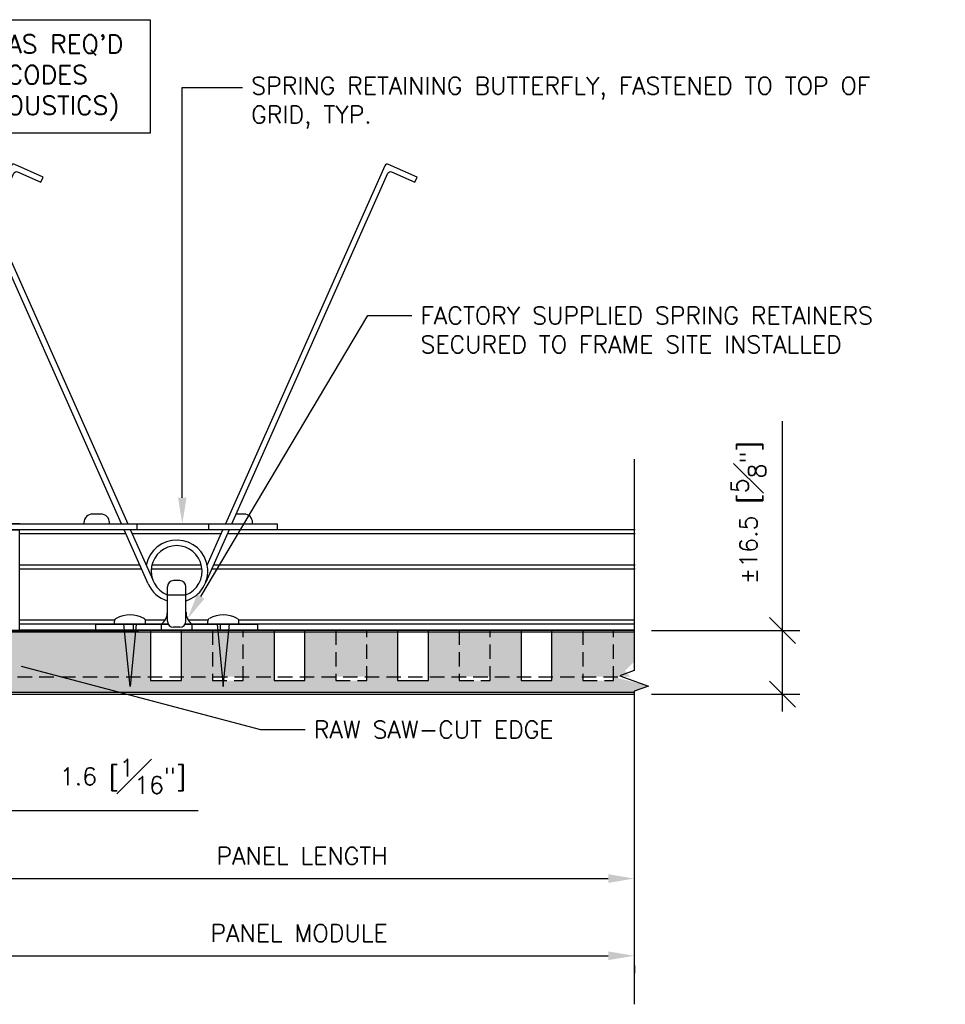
# Model space of a CAD drawing. Header units: millimetres. Extents: x 0 to 4899, y -1170 to 2118.
# Tile 7 of 18: x 650 to 890, y 463 to 718. Entities that reach past the tile are written whole.
import ezdxf
from ezdxf import colors
from ezdxf.entities.mleader import LeaderData, LeaderLine
from ezdxf.math import Vec2, Vec3

# ---------------------------------------------------------------- set-up
doc = ezdxf.new("R2010")
doc.units = ezdxf.units.MM
doc.header["$LTSCALE"] = 15
doc.header["$MEASUREMENT"] = 0
doc.linetypes.add('HIDDEN', pattern=[0.375, 0.25, -0.125])
for name, color, linetype in [('1-DIM', 4, 'Continuous'), ('1-MOUNT', 155, 'Continuous'), ('1-PANEL', 6, 'Continuous'), ('1-TEXT', 2, 'Continuous')]:
    doc.layers.add(name, color=color, linetype=linetype)
doc.styles.add('ROMANS', font='romans.shx')
doc.styles.add('TEXT', font='romans.shx')
doc.dimstyles.new('WDIM 1-2', dxfattribs={"dimscale": 2.25, "dimtxt": 2, "dimasz": 3, "dimexe": 2, "dimexo": 2, "dimgap": 1.6, "dimtad": 1, "dimdec": 1, "dimzin": 3, "dimdsep": 46, "dimtxsty": 'TEXT', "dimblk": 'OBLIQUE', "dimcen": 2, "dimdle": 2, "dimclrd": 256, "dimclre": 4, "dimclrt": 2, "dimazin": 0, "dimtfac": 1, "dimtdec": 1, "dimtmove": 0, "dimatfit": 3, "dimfxl": 0, "dimfrac": 2, "dimtolj": 1, "dimtzin": 0, "dimlwd": -1, "dimlwe": -1, "dimarcsym": 0})

# ---------------------------------------------------------------- blocks, each defined once
blk = doc.blocks.new('_OBLIQUE')
at = {"color": 0, "linetype": 'ByBlock'}
blk.add_line((-0.5, -0.5), (0.5, 0.5), dxfattribs=at)
blk = doc.blocks.new('*D228')
at = {"layer": '1-DIM', "color": 4, "transparency": 16777216}
for p, q in [((642.39, 538.88), (642.39, 508.69)), ((643.97, 538.88), (643.97, 508.69))]:
    blk.add_line(p, q, dxfattribs=at)
at = {"layer": '1-DIM', "transparency": 16777216}
for p, q in [((642.39, 513.19), (635.64, 513.19)), ((642.39, 513.19), (643.97, 513.19)), ((643.97, 513.19), (696.38, 513.19))]:
    blk.add_line(p, q, dxfattribs=at)
at = {"layer": 'DEFPOINTS', "color": 0, "transparency": 16777216}
for p in [(642.39, 543.38), (643.97, 543.38), (643.97, 513.19)]:
    blk.add_point(p, dxfattribs=at)
at = {"layer": '1-DIM', "transparency": 16777216, "xscale": 6.75, "yscale": 6.75, "zscale": 6.75}
blk.add_blockref('_OBLIQUE', (642.39, 513.19), dxfattribs=at)
at = {"layer": '1-DIM', "transparency": 16777216, "xscale": 6.75, "yscale": 6.75, "zscale": 6.75, "rotation": 180}
blk.add_blockref('_OBLIQUE', (643.97, 513.19), dxfattribs=at)
at = {"layer": '1-DIM', "color": 2, "transparency": 16777216, "insert": (676.93, 522.04), "char_height": 4.5, "attachment_point": 5, "style": 'TEXT', "bg_fill": 3, "box_fill_scale": 1.25, "bg_fill_color": 256, "bg_fill_true_color": 13158600, "bg_fill_transparency": 0}
blk.add_mtext('\\A1;1.6 [{\\H1.000000x;\\S1#16;}"]', dxfattribs=at)
blk = doc.blocks.new('*D229')
at = {"layer": '1-DIM', "color": 4, "transparency": 16777216}
for p, q in [((643.97, 538.88), (643.97, 491.08)), ((809.46, 500.03), (809.46, 500.08))]:
    blk.add_line(p, q, dxfattribs=at)
at = {"layer": '1-DIM', "transparency": 16777216}
blk.add_line((639.47, 495.58), (802.71, 495.58), dxfattribs=at)
blk.add_solid([(802.71, 496.7), (802.71, 494.45), (809.46, 495.58)], dxfattribs=at)
at = {"layer": 'DEFPOINTS', "color": 0, "transparency": 16777216}
for p in [(643.97, 543.38), (809.46, 495.58), (809.46, 495.53)]:
    blk.add_point(p, dxfattribs=at)
at = {"layer": '1-DIM', "transparency": 16777216, "xscale": 6.75, "yscale": 6.75, "zscale": 6.75, "rotation": 180}
blk.add_blockref('_OBLIQUE', (643.97, 495.58), dxfattribs=at)
at = {"layer": '1-DIM', "color": 2, "transparency": 16777216, "insert": (723.34, 501.43), "char_height": 4.5, "attachment_point": 5, "style": 'TEXT', "bg_fill": 3, "box_fill_scale": 1.25, "bg_fill_color": 256, "bg_fill_true_color": 13158600, "bg_fill_transparency": 0}
blk.add_mtext('\\A1;PANEL LENGTH', dxfattribs=at)
blk = doc.blocks.new('*D230')
at = {"layer": '1-DIM', "color": 4, "transparency": 16777216}
for p, q in [((642.39, 491.08), (642.39, 471.08)), ((809.46, 473.03), (809.46, 471.08))]:
    blk.add_line(p, q, dxfattribs=at)
at = {"layer": '1-DIM', "transparency": 16777216}
blk.add_line((637.89, 475.58), (802.71, 475.58), dxfattribs=at)
blk.add_solid([(802.71, 476.7), (802.71, 474.45), (809.46, 475.58)], dxfattribs=at)
at = {"layer": 'DEFPOINTS', "color": 0, "transparency": 16777216}
for p in [(642.39, 495.58), (809.46, 477.53), (809.46, 475.58)]:
    blk.add_point(p, dxfattribs=at)
at = {"layer": '1-DIM', "transparency": 16777216, "xscale": 6.75, "yscale": 6.75, "zscale": 6.75, "rotation": 180}
blk.add_blockref('_OBLIQUE', (642.39, 475.58), dxfattribs=at)
at = {"layer": '1-DIM', "color": 2, "transparency": 16777216, "insert": (722.55, 481.43), "char_height": 4.5, "attachment_point": 5, "style": 'TEXT', "bg_fill": 3, "box_fill_scale": 1.25, "bg_fill_color": 256, "bg_fill_true_color": 13158600, "bg_fill_transparency": 0}
blk.add_mtext('\\A1;PANEL MODULE', dxfattribs=at)
blk = doc.blocks.new('*D247')
at = {"layer": '1-DIM', "transparency": 16777216}
for p, q in [((847.9, 559.88), (847.9, 614.12)), ((847.9, 538.88), (847.9, 559.88))]:
    blk.add_line(p, q, dxfattribs=at)
at = {"layer": '1-DIM', "color": 4, "transparency": 16777216}
for p, q in [((813.92, 559.88), (852.4, 559.88)), ((813.92, 543.38), (852.4, 543.38))]:
    blk.add_line(p, q, dxfattribs=at)
at = {"layer": 'DEFPOINTS', "color": 0, "transparency": 16777216}
for p in [(809.42, 559.88), (847.9, 559.88), (809.42, 543.38)]:
    blk.add_point(p, dxfattribs=at)
at = {"layer": '1-DIM', "transparency": 16777216, "xscale": 6.75, "yscale": 6.75, "zscale": 6.75}
for p, rotation in [((847.9, 559.88), 90), ((847.9, 543.38), 270)]:
    blk.add_blockref('_OBLIQUE', p, dxfattribs=dict(at, rotation=rotation))
at = {"layer": '1-DIM', "color": 2, "transparency": 16777216, "insert": (839.05, 590.38), "char_height": 4.5, "attachment_point": 5, "rotation": 90, "style": 'TEXT', "bg_fill": 3, "box_fill_scale": 1.25, "bg_fill_color": 256, "bg_fill_true_color": 13158600, "bg_fill_transparency": 0}
blk.add_mtext('\\A1;%%p16.5 [{\\H1.000000x;\\S5#8;}"]', dxfattribs=at)

msp = doc.modelspace()

# ---------------------------------------------------------------- linework, layer by layer
at = {"layer": '1-MOUNT'}
for p, q in [((680.6, 585.9), (680.6, 587.51)), ((699.14, 585.9), (699.14, 587.51)), ((650.14, 559.88), (650.14, 585.9)), ((677.72, 584.86), (650.14, 584.86)), ((809.67, 585.9), (650.15, 585.9)), ((683.47, 571.95), (677.26, 585.9)), ((678.87, 585.87), (684.63, 572.94)), ((702.34, 584.86), (679.32, 584.86)), ((702.34, 584.86), (679.32, 584.86)), ((704.41, 585.9), (698.38, 572.35)), ((698.75, 576.78), (702.81, 585.9)), ((809.67, 584.86), (703.95, 584.86)), ((681.32, 576.77), (650.14, 576.77)), ((697.25, 576.77), (684.42, 576.77)), ((697.25, 576.77), (684.42, 576.77)), ((697.25, 576.77), (684.42, 576.77)), ((697.25, 576.77), (684.42, 576.77)), ((809.67, 576.77), (700.35, 576.77)), ((681.78, 575.74), (650.14, 575.74)), ((697.41, 575.74), (684.26, 575.74)), ((697.41, 575.74), (684.26, 575.74)), ((697.41, 575.74), (684.26, 575.74)), ((697.41, 575.74), (684.26, 575.74)), ((809.67, 575.74), (699.89, 575.74)), ((691.64, 572.79), (690.03, 572.79)), ((688.41, 571.17), (688.41, 562.3)), ((688.41, 569.09), (693.25, 569.09)), ((693.25, 562.3), (693.25, 571.17)), ((674.76, 562.55), (650.14, 562.55)), ((688.62, 561.51), (650.14, 561.51)), ((669.87, 559.88), (669.87, 561.5)), ((669.87, 561.5), (688.63, 561.5)), ((674.7, 561.5), (674.7, 562.26)), ((678.74, 545.37), (677.12, 561.5)), ((680.35, 561.5), (678.74, 545.37)), ((679.54, 561.5), (679.54, 559.88)), ((687.85, 562.55), (682.77, 562.55)), ((687.85, 562.55), (682.77, 562.55)), ((682.77, 561.5), (682.77, 562.26)), ((686.8, 561.5), (686.8, 559.88)), ((809.42, 561.51), (693.04, 561.51)), ((693.04, 561.5), (711.8, 561.5)), ((698.95, 562.55), (693.82, 562.55)), ((698.95, 562.55), (693.82, 562.55)), ((694.87, 559.88), (694.87, 561.5)), ((698.9, 561.5), (698.9, 562.26)), ((701.32, 561.5), (702.93, 545.37)), ((702.12, 561.5), (702.12, 559.88)), ((702.93, 545.37), (704.54, 561.5)), ((809.42, 562.55), (706.91, 562.55)), ((706.96, 561.5), (706.96, 562.26)), ((711.8, 561.5), (711.8, 559.88)), ((809.42, 559.9), (650.15, 559.9)), ((691.64, 560.69), (690.03, 560.69))]:
    msp.add_line(p, q, dxfattribs=at)
for points in [[(608.24, 587.51), (648.66, 678.31, -0.414214), (649.62, 678.68), (655.65, 676), (656.25, 677.34), (648.88, 680.62, 0.414214), (647.91, 680.24), (606.63, 587.51)], [(676.54, 587.51), (636.12, 678.31, 0.414214), (635.15, 678.68), (629.12, 676), (628.53, 677.34), (635.89, 680.62, -0.414214), (636.86, 680.24), (678.14, 587.51)], [(705.13, 587.51), (745.55, 678.31, -0.414214), (746.52, 678.68), (752.54, 676), (753.14, 677.34), (745.77, 680.62, 0.414214), (744.8, 680.24), (703.52, 587.51)], [(710.52, 587.51), (710.52, 587.79, 0.414214), (708.31, 589.99), (706.32, 589.99), (706.32, 589.99)]]:
    msp.add_lwpolyline(points, format="xyb", dxfattribs=at)
msp.add_lwpolyline([(673.42, 587.51), (673.42, 587.79, 0.414214), (671.21, 589.99), (669.01, 589.99, 0.414214), (666.81, 587.79), (666.81, 587.51)], format="xyb", close=True, dxfattribs=at)
for points in [[(650.15, 587.51), (567.89, 587.51), (567.89, 585.9), (650.15, 585.9)], [(634.63, 587.51), (716.89, 587.51), (716.89, 585.9), (634.63, 585.9)]]:
    msp.add_lwpolyline(points, dxfattribs=at)
for centre, radius, start, end in [((690.83, 575.23), 8.06, 287.4576, 168.8995), ((690.83, 575.23), 6.6, 291.5102, 248.4898), ((690.83, 575.23), 8.06, 203.9963, 252.5424), ((690.03, 571.17), 1.61, 90, 180), ((691.64, 571.17), 1.61, 0, 90), ((678.74, 556.59), 7.33, 60.3404, 119.6596), ((684.89, 564.46), 3.53, 302.8167, 2.7799), ((696.78, 564.46), 3.53, 177.2201, 237.1833), ((702.93, 556.59), 7.33, 60.3404, 119.6596), ((675.51, 562.26), 0.806, 119.6596, 180), ((681.96, 562.26), 0.806, 0, 60.3404), ((690.03, 562.3), 1.61, 180, 270), ((691.64, 562.3), 1.61, 270, 0), ((699.7, 562.26), 0.806, 119.6596, 180), ((706.16, 562.26), 0.806, 0, 60.3404)]:
    msp.add_arc(centre, radius, start, end, dxfattribs=at)
at = {"layer": '1-PANEL'}
for p, q in [((677.81, 559.88), (643.97, 559.88)), ((643.97, 559.88), (680.97, 559.88)), ((808.29, 559.88), (643.97, 559.88)), ((808.67, 559.88), (643.97, 559.88))]:
    msp.add_line(p, q, dxfattribs=at)
at = {"layer": '1-PANEL', "color": 1, "linetype": 'HIDDEN'}
msp.add_line((643.97, 547.88), (806.4, 547.88), dxfattribs=at)
at = {"layer": '1-PANEL'}
for points in [[(809.42, 559.88), (643.97, 559.88), (643.97, 553.13)], [(809.42, 559.38), (643.97, 559.38), (643.97, 553.13)], [(684.09, 559.88), (684.09, 546.88), (692.09, 546.88), (692.09, 559.88), (684.09, 559.88)], [(716.09, 559.88), (716.09, 546.88), (724.09, 546.88), (724.09, 559.88), (716.09, 559.88)], [(748.09, 559.88), (748.09, 546.88), (756.09, 546.88), (756.09, 559.88), (748.09, 559.88)], [(780.09, 559.88), (780.09, 546.88), (788.09, 546.88), (788.09, 559.88), (780.09, 559.88)]]:
    msp.add_lwpolyline(points, dxfattribs=at)
at = {"layer": '1-PANEL', "linetype": 'HIDDEN'}
for points in [[(700.09, 559.88), (700.09, 546.88), (708.09, 546.88), (708.09, 559.88), (700.09, 559.88)], [(732.09, 559.88), (732.09, 546.88), (740.09, 546.88), (740.09, 559.88), (732.09, 559.88)], [(764.09, 559.88), (764.09, 546.88), (772.09, 546.88), (772.09, 559.88), (764.09, 559.88)], [(796.09, 559.88), (796.09, 546.88), (804.09, 546.88), (804.09, 559.88), (796.09, 559.88)]]:
    msp.add_lwpolyline(points, dxfattribs=at)
at = {"layer": '1-TEXT'}
msp.add_lwpolyline([(596.36, 718.1), (683.95, 718.1), (683.95, 688.72), (596.36, 688.72)], close=True, dxfattribs=at)

# ---------------------------------------------------------------- texts
at = {"layer": '1-TEXT', "insert": (640.35, 703.04), "char_height": 4.7625, "width": 88.9, "attachment_point": 5, "style": 'ROMANS'}
msp.add_mtext("SUSPENSION AS REQ'D\\PBY LOCAL CODES\\P(NOT BY DECOUSTICS)", dxfattribs=at)

# ---------------------------------------------------------------- dimensions: what is measured, and where the dimension line sits
at = {"layer": '1-DIM'}
dim = msp.add_linear_dim(base=(643.97, 513.19), p1=(642.39, 543.38), p2=(643.97, 543.38), dimstyle='WDIM 1-2', dxfattribs=at)
dim.commit()
dim.dimension.update_dxf_attribs({"geometry": '*D228', "text_midpoint": (676.93, 522.04)})

# ---------------------------------------------------------------- leaders
at = {"layer": '1-TEXT'}
ml = msp.add_multileader_mtext('Standard', dxfattribs=at)
ml.set_content('SPRING RETAINING BUTTERFLY, FASTENED TO TOP OF GRID, TYP.', color=256, style='TEXT')
ml.set_leader_properties(color=4, linetype='ByLayer', lineweight=-1)
ml.build(insert=Vec2(0, 0))
ml.multileader.update_dxf_attribs({"dogleg_length": 0.36, "arrow_head_size": 6.75, "scale": 2.25})
ctx = ml.context
ctx.base_point, ctx.scale, ctx.char_height, ctx.arrow_head_size, ctx.landing_gap_size, ctx.plane_origin = Vec3(707.91, 700.57), 2.25, 4.5, 6.75, 2.25, Vec3(795.92, 704.55)
notes = []
notes.append((ctx, [(1, (1, 1, 0), (692.29, 700.57), (1, 0), 15.62, [(0, [(692.29, 587.51)], 0, [])])]))
ctx.mtext.insert, ctx.mtext.width, ctx.mtext.flow_direction = Vec3(710.16, 703.25), 79.657, 5
ml = msp.add_multileader_mtext('Standard', dxfattribs=at)
ml.set_content('FACTORY SUPPLIED SPRING RETAINERS SECURED TO FRAME SITE INSTALLED', color=256, style='TEXT')
ml.set_leader_properties(color=4, linetype='ByLayer', lineweight=-1)
ml.build(insert=Vec2(0, 0))
ml.multileader.update_dxf_attribs({"dogleg_length": 0.36, "arrow_head_size": 6.75, "scale": 2.25})
ctx = ml.context
ctx.base_point, ctx.scale, ctx.char_height, ctx.arrow_head_size, ctx.landing_gap_size, ctx.plane_origin = Vec3(751.79, 641.46), 2.25, 4.5, 6.75, 2.25, Vec3(802.71, 647.07)
notes.append((ctx, [(0, (1, 1, 0), (740.39, 641.46), (1, 0), 11.4, [(0, [(693.64, 562.85)], 0, [])])]))
ctx.mtext.insert, ctx.mtext.width, ctx.mtext.flow_direction = Vec3(754.04, 643.71), 70.0833, 5
for ctx, leaders in notes:
    for number, flags, end, landing, length, lines in leaders:
        leader = LeaderData()
        leader.index, (leader.has_last_leader_line, leader.has_dogleg_vector, leader.attachment_direction) = number, flags
        leader.last_leader_point, leader.dogleg_vector, leader.dogleg_length = Vec3(end), Vec3(landing), length
        for number, points, colour, breaks in lines:
            line = LeaderLine()
            line.index, line.vertices, line.color, line.breaks = number, Vec3.list(points), colors.encode_raw_color(colour), breaks
            leader.lines.append(line)
        ctx.leaders.append(leader)

# ---------------------------------------------------------------- next in the draw order: dimensions: what is measured, and where the dimension line sits
at = {"layer": '1-DIM'}
dim = msp.add_linear_dim(base=(809.46, 495.58), p1=(643.97, 543.38), p2=(809.46, 495.53), text='PANEL LENGTH', dimstyle='WDIM 1-2', override={"dimblk1": 'OBLIQUE', "dimsah": 1}, dxfattribs=at)
dim.commit()
dim.dimension.update_dxf_attribs({"geometry": '*D229', "text_midpoint": (723.34, 501.43)})

# ---------------------------------------------------------------- next in the draw order: hatches: boundary and pattern name
at = {"layer": '1-PANEL'}
h = msp.add_hatch(dxfattribs=at)
h.set_pattern_fill('AR-SAND', color=8)
h.set_pattern_definition([(37.5, (-3737.529, 1113.5515), (-0.06299336, 1.92682377), [0, -1.52, 0, -1.7, 0, -1.625]), (7.5, (-3737.529, 1113.5515), (1.7697767, 2.822146), [0, -0.82, 0, -1.37, 0, -0.525]), (327.5, (-3738.759, 1113.5515), (3.11414186, 0.00565905), [0, -0.5, 0, -1.8, 0, -2.35]), (317.5, (-3738.759, 1113.5515), (3.0061266, 0.8776756), [0, -0.25, 0, -1.18, 0, -1.35])])
h.paths.add_polyline_path([(700.09, 559.38), (692.09, 559.38), (692.09, 547.88), (700.09, 547.88)])
h.paths.add_polyline_path([(708.09, 559.38), (700.09, 559.38), (700.09, 547.88), (708.09, 547.88)])
h.paths.add_polyline_path([(716.09, 559.38), (708.09, 559.38), (708.09, 547.88), (716.09, 547.88)])
h.paths.add_polyline_path([(732.09, 559.38), (724.09, 559.38), (724.09, 547.88), (732.09, 547.88)])
h.paths.add_polyline_path([(740.09, 559.38), (732.09, 559.38), (732.09, 547.88), (740.09, 547.88)])
h.paths.add_polyline_path([(748.09, 559.38), (740.09, 559.38), (740.09, 547.88), (748.09, 547.88)])
h.paths.add_polyline_path([(764.09, 559.38), (756.09, 559.38), (756.09, 547.88), (764.09, 547.88)])
h.paths.add_polyline_path([(772.09, 559.38), (764.09, 559.38), (764.09, 547.88), (772.09, 547.88)])
h.paths.add_polyline_path([(780.09, 559.38), (772.09, 559.38), (772.09, 547.88), (780.09, 547.88)])
h.paths.add_polyline_path([(796.09, 559.38), (788.09, 559.38), (788.09, 547.88), (796.09, 547.88)])
h.paths.add_polyline_path([(804.09, 559.38), (796.09, 559.38), (796.09, 547.88), (804.09, 547.88)])
h.paths.add_polyline_path([(809.42, 543.88), (813.1, 545.45), (804.09, 547.88), (804.09, 546.88), (796.09, 546.88), (796.09, 547.88), (788.09, 547.88), (788.09, 546.88), (780.09, 546.88), (780.09, 547.88), (772.09, 547.88), (772.09, 546.88), (764.09, 546.88), (764.09, 547.88), (756.09, 547.88), (756.09, 546.88), (748.09, 546.88), (748.09, 547.88), (740.09, 547.88), (740.09, 546.88), (732.09, 546.88), (732.09, 547.88), (724.09, 547.88), (724.09, 546.88), (716.09, 546.88), (716.09, 547.88), (708.09, 547.88), (708.09, 546.88), (700.09, 546.88), (700.09, 547.88), (692.09, 547.88), (692.09, 546.88), (684.09, 546.88), (684.09, 547.88), (643.97, 547.88), (643.97, 543.88)])
h.paths.add_polyline_path([(808.4, 547.88), (807.04, 549.37), (809.42, 551.75), (809.42, 559.38), (804.09, 559.38), (804.09, 547.88)])
h.paths.add_polyline_path([(653.89, 550.13), (643.97, 550.13), (643.97, 547.88), (684.09, 547.88), (684.09, 559.38), (643.97, 559.38), (643.97, 550.13)])

# ---------------------------------------------------------------- next in the draw order: linework, layer by layer
at = {"layer": '1-PANEL', "linetype": 'Continuous'}
msp.add_lwpolyline([(643.97, 559.88), (643.97, 543.38), (809.42, 543.38)], dxfattribs=at)
msp.add_lwpolyline([(643.97, 559.88), (643.97, 543.38), (809.42, 543.38)], dxfattribs=at)
at = {"layer": '1-PANEL'}
msp.add_lwpolyline([(643.97, 543.88), (643.97, 543.88), (809.42, 543.88)], dxfattribs=at)

# ---------------------------------------------------------------- next in the draw order: dimensions: what is measured, and where the dimension line sits
at = {"layer": '1-DIM'}
dim = msp.add_linear_dim(base=(809.46, 475.58), p1=(642.39, 495.58), p2=(809.46, 477.53), text='PANEL MODULE', dimstyle='WDIM 1-2', override={"dimblk1": 'OBLIQUE', "dimsah": 1}, dxfattribs=at)
dim.commit()
dim.dimension.update_dxf_attribs({"geometry": '*D230', "text_midpoint": (722.55, 481.43)})

# ---------------------------------------------------------------- next in the draw order: leaders
at = {"layer": '1-TEXT'}
ml = msp.add_multileader_mtext('Standard', dxfattribs=at)
ml.set_content('RAW SAW-CUT EDGE', color=256, style='TEXT')
ml.set_leader_properties(color=4, linetype='ByLayer', lineweight=-1)
ml.build(insert=Vec2(0, 0))
ml.multileader.update_dxf_attribs({"dogleg_length": 0.36, "arrow_head_size": 6.75, "scale": 2.25})
ctx = ml.context
ctx.base_point, ctx.scale, ctx.char_height, ctx.arrow_head_size, ctx.landing_gap_size, ctx.plane_origin = Vec3(724.15, 534.19), 2.25, 4.5, 6.75, 2.25, Vec3(530.76, 558.32)
notes = []
notes.append((ctx, [(0, (1, 1, 0), (712.58, 534.19), (1, 0), 11.57, [(0, [(643.97, 552.29)], 0, [])])]))
ctx.mtext.insert, ctx.mtext.width, ctx.mtext.flow_direction = Vec3(726.4, 536.44), 51.4675, 5
for ctx, leaders in notes:
    for number, flags, end, landing, length, lines in leaders:
        leader = LeaderData()
        leader.index, (leader.has_last_leader_line, leader.has_dogleg_vector, leader.attachment_direction) = number, flags
        leader.last_leader_point, leader.dogleg_vector, leader.dogleg_length = Vec3(end), Vec3(landing), length
        for number, points, colour, breaks in lines:
            line = LeaderLine()
            line.index, line.vertices, line.color, line.breaks = number, Vec3.list(points), colors.encode_raw_color(colour), breaks
            leader.lines.append(line)
        ctx.leaders.append(leader)

# ---------------------------------------------------------------- next in the draw order: linework, layer by layer
at = {"layer": '1-DIM'}
msp.add_lwpolyline([(809.42, 604.21), (809.42, 549.46), (805.74, 548.13), (813.1, 545.45), (809.42, 544.11), (809.42, 463)], dxfattribs=at)

# ---------------------------------------------------------------- next in the draw order: dimensions: what is measured, and where the dimension line sits
dim = msp.add_linear_dim(base=(847.9, 559.88), p1=(809.42, 543.38), p2=(809.42, 559.88), angle=270, text='%%p<>', dimstyle='WDIM 1-2', dxfattribs=at)
dim.commit()
dim.dimension.update_dxf_attribs({"geometry": '*D247', "text_midpoint": (839.05, 590.38)})

doc.saveas('drawing.dxf')
